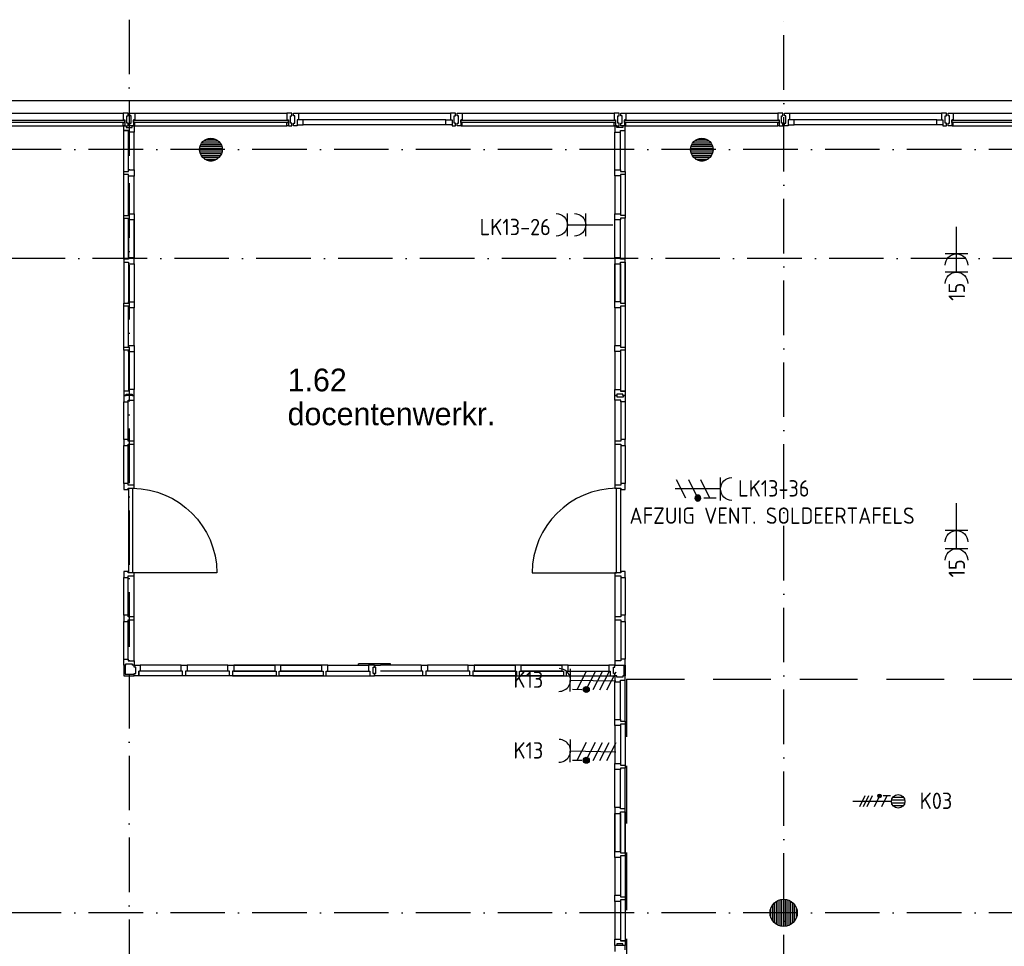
# Model space of a CAD drawing. Header units: millimetres. Extents: x -6587 to 112885, y 244 to 84344.
# Tile 42 of 50: x 66772 to 77601, y 66536 to 76734. Entities that reach past the tile are written whole.
import ezdxf
from ezdxf.enums import TextEntityAlignment as Align

# ---------------------------------------------------------------- set-up
doc = ezdxf.new("R2010")
doc.units = ezdxf.units.MM
doc.header["$LTSCALE"] = 100
doc.linetypes.add('DASHDOT', pattern=[9, 6, -1.5, 0, -1.5])
doc.linetypes.add('HIDDEN', pattern=[9.525, 6.35, -3.175])
doc.layers.get('0').update_dxf_attribs({"linetype": 'CONTINUOUS'})
for name, color, linetype in [('AL$7----_STRAMIEN', 1, 'DASHDOT'), ('AL21----_BUITENWAND', 4, 'CONTINUOUS'), ('AL28----_KONSTRUKTIE', 3, 'CONTINUOUS'), ('AL31----_BUITENKOZ', 7, 'CONTINUOUS'), ('AL32----_BINNENKOZ', 7, 'CONTINUOUS'), ('ALXAA---_GEWBETON', 12, 'CONTINUOUS'), ('ALXOU---_GLAS', 7, 'CONTINUOUS'), ('BOUW', 8, 'CONTINUOUS'), ('EB62203-_ATTRIB', 2, 'CONTINUOUS'), ('EB62208-_ATTRIB', 2, 'CONTINUOUS'), ('EB62209-_ATTRIB', 2, 'CONTINUOUS'), ('EB63103-_ATTRIB', 2, 'CONTINUOUS'), ('EL62203-_KRACHT-WCD230', 3, 'CONTINUOUS'), ('EL62208-_KRACHT-WCD400', 3, 'CONTINUOUS'), ('EL62209-_KRACHT-ASP400', 3, 'CONTINUOUS'), ('EL63103-_LICHT-WCD230V', 3, 'CONTINUOUS'), ('LIJN050', 90, 'CONTINUOUS')]:
    doc.layers.add(name, color=color, linetype=linetype)
doc.styles.add('1_8', font='iso', dxfattribs={"width": 0.7, "height": 1.8})
doc.styles.add('BURO-025', font='BUROFONT.shx', dxfattribs={"height": 250})
doc.styles.add('NORATT', font='isocp.shx')

# ---------------------------------------------------------------- blocks, each defined once
blk = doc.blocks.new('ES3W2A')
for p, q in [((1.25, 2), (-1.25, 2)), ((1.25, 2), (-1.25, 2)), ((0, 2), (0, -3)), ((0, 2), (0, -3)), ((1.25, 0), (-1.25, 0)), ((1.25, 0), (-1.25, 0))]:
    blk.add_line(p, q)
for centre in [(0, 3.25), (0, 3.25), (0, 1.25), (0, 1.25)]:
    blk.add_arc(centre, 1.25, 180, 0)
for tag, style, flags, p in [('VERMOGEN', 'NORATT', 9, (-2.5, 5)), ('VERMOGEN', '1_8', 9, (-2.5, 5)), ('GROEP', 'NORATT', 8, (0, 5)), ('GROEP', '1_8', 8, (0, 5)), ('SCHAK', 'NORATT', 8, (2.5, 5)), ('SCHAK', '1_8', 8, (2.5, 5)), ('GELIJK', 'NORATT', 9, (5, 5)), ('GELIJK', '1_8', 9, (5, 5)), ('KAST', 'NORATT', 9, (7, 5)), ('KAST', '1_8', 9, (7, 5)), ('TAL', 'NORATT', 8, (2.5, 5)), ('TAL', '1_8', 8, (2.5, 5))]:
    blk.add_attdef(tag, text='', height=1.8, rotation=90, dxfattribs=dict(style=style, flags=flags)).set_placement(p, align=Align.MIDDLE_CENTER)
at = {"width": 0.7, "flags": 8}
for style in ['NORATT', '1_8']:
    blk.add_attdef('DOEL', text='', height=1.8, rotation=90, dxfattribs=dict(at, style=style)).set_placement((-2.5, 5), align=Align.MIDDLE_LEFT)
at = {"flags": 9}
for style in ['NORATT', '1_8']:
    blk.add_attdef('M_CODE', text='', height=1.8, dxfattribs=dict(at, style=style)).set_placement((0, 0), align=Align.MIDDLE_CENTER)
blk = doc.blocks.new('ES2W2A')
at = {"color": 0}
for p, q in [((-1.25, 2), (1.25, 2)), ((0, 2), (0, -3))]:
    blk.add_line(p, q, dxfattribs=at)
at = {"color": 1}
for p, q in [((-1, 1.5), (-1, 0.17)), ((-1, 0.83), (1, -0.17)), ((-1.2, -0.77), (-1.2, -0.23)), ((-1.07, -0.83), (-1.07, -0.17)), ((-1, -0.5), (1, -1.5)), ((-0.93, -0.83), (-0.93, -0.17)), ((-0.8, -0.77), (-0.8, -0.23)), ((-1, -1.83), (1, -2.83))]:
    blk.add_line(p, q, dxfattribs=at)
blk.add_circle((-1, -0.5), 0.333, dxfattribs=at)
at = {"color": 0}
blk.add_arc((0, 3.25), 1.25, 180, 0, dxfattribs=at)
at = {"style": '1_8'}
for tag, flags, p in [('VERMOGEN', 9, (-2.5, 5)), ('GROEP', 8, (0, 5)), ('SCHAK', 8, (2.5, 5)), ('GELIJK', 9, (5, 5)), ('KAST', 9, (7, 5)), ('TAL', 8, (2.5, 5))]:
    blk.add_attdef(tag, text='', height=1.8, rotation=90, dxfattribs=dict(at, flags=flags)).set_placement(p, align=Align.MIDDLE_CENTER)
at = {"style": '1_8', "width": 0.7, "flags": 8}
blk.add_attdef('DOEL', text='', height=1.8, rotation=90, dxfattribs=at).set_placement((-2.5, 5), align=Align.MIDDLE_LEFT)
at = {"style": '1_8', "flags": 9}
blk.add_attdef('M_CODE', text='', height=1.8, dxfattribs=at).set_placement((0, 0), align=Align.MIDDLE_CENTER)
blk = doc.blocks.new('ES2X2')
for p, q in [((-0.45, 1.4), (-0.45, 2.6)), ((-0.15, 1.27), (-0.15, 2.73)), ((0.15, 1.27), (0.15, 2.73)), ((0.45, 1.4), (0.45, 2.6)), ((0, 1.25), (0, -3))]:
    blk.add_line(p, q)
at = {"color": 1}
for p, q in [((-0.6, 1.15), (-0.6, 0.35)), ((-0.72, -0.21), (-0.72, 0.11)), ((-0.64, -0.25), (-0.64, 0.15)), ((-0.6, 0.75), (0.6, 0.15)), ((-0.56, -0.25), (-0.56, 0.15)), ((-0.48, -0.21), (-0.48, 0.11)), ((-0.6, -0.05), (0.6, -0.65)), ((-0.6, -0.85), (0.6, -1.45)), ((-0.6, -1.25), (0.6, -1.85)), ((-0.6, -1.65), (0.6, -2.25))]:
    blk.add_line(p, q, dxfattribs=at)
blk.add_circle((0, 2), 0.75)
blk.add_circle((-0.6, -0.05), 0.2, dxfattribs=at)
at = {"style": '1_8'}
for tag, flags, p in [('VERMOGEN', 9, (-2.5, 4.5)), ('GROEP', 8, (0, 4.5)), ('SCHAK', 8, (2.5, 4.5)), ('KAST', 9, (7, 4.5)), ('DOEL', 8, (-2.5, 1))]:
    blk.add_attdef(tag, text='', height=1.8, rotation=90, dxfattribs=dict(at, flags=flags)).set_placement(p, align=Align.MIDDLE_LEFT)
at = {"style": '1_8', "flags": 8}
blk.add_attdef('TAL', text='', height=1.8, rotation=90, dxfattribs=at).set_placement((2.5, 4.5), align=Align.MIDDLE_CENTER)
at = {"style": '1_8', "flags": 9}
blk.add_attdef('M_CODE', text='', height=1.8, dxfattribs=at).set_placement((0, 0), align=Align.MIDDLE_CENTER)
blk = doc.blocks.new('ES2W4A')
at = {"color": 0}
for p, q in [((-1.25, 2), (1.25, 2)), ((0, 2), (0, -3))]:
    blk.add_line(p, q, dxfattribs=at)
at = {"color": 1}
for p, q in [((-1, 1.75), (-1, 0.75)), ((-1, 1.25), (1, 0.25)), ((-1.2, -0.02), (-1.2, 0.52)), ((-1.07, -0.08), (-1.07, 0.58)), ((-1, 0.25), (1, -0.75)), ((-0.93, -0.08), (-0.93, 0.58)), ((-0.8, -0.02), (-0.8, 0.52)), ((-1, -0.5), (1, -1.5)), ((-1, -1.25), (1, -2.25)), ((-1, -2), (1, -3))]:
    blk.add_line(p, q, dxfattribs=at)
blk.add_circle((-1, 0.25), 0.333, dxfattribs=at)
at = {"color": 0}
blk.add_arc((0, 3.25), 1.25, 180, 0, dxfattribs=at)
at = {"style": '1_8'}
for tag, flags, p in [('VERMOGEN', 9, (-3.75, 5.5)), ('GROEP', 8, (1.25, 5.5)), ('DOEL', 8, (-1.25, 5.5)), ('KAST', 9, (3.75, 5.5)), ('TAL', 8, (-3.75, 5.5))]:
    blk.add_attdef(tag, text='', height=1.8, rotation=90, dxfattribs=dict(at, flags=flags)).set_placement(p, align=Align.MIDDLE_LEFT)
at = {"color": 0, "style": '1_8', "width": 0.7, "flags": 8}
blk.add_attdef('SCHAK', text='', height=1.8, rotation=90, dxfattribs=at).set_placement((3.75, 4.25), align=Align.MIDDLE_LEFT)
at = {"style": '1_8', "flags": 9}
blk.add_attdef('M_CODE', text='', height=1.8, dxfattribs=at).set_placement((0, 0), align=Align.MIDDLE_CENTER)

msp = doc.modelspace()

# ---------------------------------------------------------------- hatches: boundary and pattern name
at = {"layer": 'ALXAA---_GEWBETON'}
h = msp.add_hatch(dxfattribs=at)
h.set_pattern_fill('GEWPBET', color=8, scale=100, style=0)
h.set_pattern_definition([(0, (-76025.338, 41760.702), (0, 20), [])])
edge = h.paths.add_edge_path()
edge.add_arc((74274.8, 75305), 125, 0, 360)

# ---------------------------------------------------------------- linework, layer by layer
at = {"color": 8, "linetype": 'Continuous'}
for p, q in [((72407.8, 70648), (73337.8, 70648)), ((73317.8, 66547), (73317.8, 66480)), ((73431.8, 66547), (73317.8, 66547)), ((73431.8, 66497), (73431.8, 66547))]:
    msp.add_line(p, q, dxfattribs=at)
at = {"color": 3, "linetype": 'Continuous'}
for p, q in [((70499, 69629), (70499, 69644)), ((70850.7, 69644), (70499.2, 69644)), ((70850.7, 69629), (70850.7, 69644))]:
    msp.add_line(p, q, dxfattribs=at)
at = {"color": 8, "linetype": 'Continuous'}
for points in [[(67917.8, 72113.5), (67917.8, 72046.5), (67964.8, 72046.5), (67964.8, 72063.5), (68031.8, 72063.5), (68031.8, 72096.5), (67964.8, 72096.5), (67964.8, 72113.5)], [(73431.8, 72046.5), (73431.8, 72113.5), (73384.8, 72113.5), (73384.8, 72096.5), (73317.8, 72096.5), (73317.8, 72063.5), (73384.8, 72063.5), (73384.8, 72046.5)], [(67917.8, 71630), (67917.8, 71563), (67964.8, 71563), (67964.8, 71580), (68031.8, 71580), (68031.8, 71613), (67964.8, 71613), (67964.8, 71630)], [(73431.8, 71563), (73431.8, 71630), (73384.8, 71630), (73384.8, 71613), (73317.8, 71613), (73317.8, 71580), (73384.8, 71580), (73384.8, 71563)], [(67917.8, 70663), (67917.8, 70596), (67964.8, 70596), (67964.8, 70613), (68031.8, 70613), (68031.8, 70646), (67964.8, 70646), (67964.8, 70663)], [(73431.8, 70596), (73431.8, 70663), (73384.8, 70663), (73384.8, 70646), (73317.8, 70646), (73317.8, 70613), (73384.8, 70613), (73384.8, 70596)], [(67917.8, 70179.5), (67917.8, 70112.5), (67964.8, 70112.5), (67964.8, 70129.5), (68031.8, 70129.5), (68031.8, 70162.5), (67964.8, 70162.5), (67964.8, 70179.5)], [(73431.8, 70112.5), (73431.8, 70179.5), (73384.8, 70179.5), (73384.8, 70162.5), (73317.8, 70162.5), (73317.8, 70129.5), (73384.8, 70129.5), (73384.8, 70112.5)]]:
    msp.add_lwpolyline(points, close=True, dxfattribs=at)
msp.add_lwpolyline([(68011.8, 71578, -0.4087238), (68941.8, 70648), (68011.8, 70648)], format="xyb", dxfattribs=at)
msp.add_arc((73346.7, 70639.2), 938.9, 90.53799, 179.46201, dxfattribs=at)
at = {"layer": 'AL$7----_STRAMIEN', "color": 1}
for p, q in [((67974.8, 76734.4), (67974.8, 7566.2)), ((75174.8, 55260.6), (75174.8, 76734.4)), ((86131.3, 75305), (3582.8, 75305)), ((86174.9, 74105), (3582.8, 74105)), ((86131.3, 66905), (3582.8, 66905))]:
    msp.add_line(p, q, dxfattribs=at)
at = {"layer": 'AL21----_BUITENWAND', "color": 8}
msp.add_line((49434.8, 75845), (82914.8, 75845), dxfattribs=at)
at = {"layer": 'AL28----_KONSTRUKTIE', "color": 8}
for centre, radius in [((68874.8, 75305), 125), ((74274.8, 75305), 125), ((75174.8, 66905), 150)]:
    msp.add_circle(centre, radius, dxfattribs=at)
at = {"layer": 'AL31----_BUITENKOZ', "color": 8}
for p, q in [((66239.8, 75704), (67909.8, 75704)), ((68039.8, 75704), (69709.8, 75704)), ((69839.8, 75704), (71509.8, 75704)), ((71639.8, 75704), (73309.8, 75704)), ((73439.8, 75704), (75109.8, 75704)), ((71459.8, 75632), (69889.8, 75632)), ((66239.8, 75565), (67909.8, 75565)), ((68039.8, 75565), (69709.8, 75565)), ((71459.8, 75578), (69889.8, 75578)), ((71639.8, 75565), (73309.8, 75565)), ((73439.8, 75565), (75109.8, 75565))]:
    msp.add_line(p, q, dxfattribs=at)
at = {"layer": 'AL31----_BUITENKOZ', "color": 8, "linetype": 'Continuous'}
for p, q in [((67946.9, 75704), (67909.8, 75704)), ((67909.8, 75704), (67909.8, 75697)), ((67909.8, 75697), (67909.8, 75693)), ((67965.8, 75704), (67946.9, 75704)), ((67965.8, 75698), (67965.8, 75704)), ((67965.8, 75684), (67965.8, 75698)), ((67983.8, 75698), (67983.8, 75704)), ((67983.8, 75704), (68002.8, 75704)), ((67983.8, 75684.5), (67983.8, 75698)), ((68002.8, 75704), (68039.8, 75704)), ((68039.8, 75704), (68039.8, 75697)), ((68039.8, 75697), (68039.8, 75693)), ((69746.9, 75704), (69709.8, 75704)), ((69709.8, 75704), (69709.8, 75697)), ((69709.8, 75697), (69709.8, 75693)), ((69765.8, 75704), (69746.9, 75704)), ((69765.8, 75698), (69765.8, 75704)), ((69765.8, 75684), (69765.8, 75698)), ((69783.8, 75698), (69783.8, 75704)), ((69783.8, 75704), (69802.8, 75704)), ((69783.8, 75684.5), (69783.8, 75698)), ((69802.8, 75704), (69839.8, 75704)), ((69839.8, 75704), (69839.8, 75697)), ((69839.8, 75697), (69839.8, 75693)), ((71546.9, 75704), (71509.8, 75704)), ((71509.8, 75704), (71509.8, 75697)), ((71509.8, 75697), (71509.8, 75693)), ((71565.8, 75704), (71546.9, 75704)), ((71565.8, 75698), (71565.8, 75704)), ((71565.8, 75684), (71565.8, 75698)), ((71583.8, 75698), (71583.8, 75704)), ((71583.8, 75704), (71602.8, 75704)), ((71583.8, 75684.5), (71583.8, 75698)), ((71602.8, 75704), (71639.8, 75704)), ((71639.8, 75704), (71639.8, 75697)), ((71639.8, 75697), (71639.8, 75693)), ((73346.9, 75704), (73309.8, 75704)), ((73309.8, 75704), (73309.8, 75697)), ((73309.8, 75697), (73309.8, 75693)), ((73365.8, 75704), (73346.9, 75704)), ((73365.8, 75698), (73365.8, 75704)), ((73365.8, 75684), (73365.8, 75698)), ((73383.8, 75698), (73383.8, 75704)), ((73383.8, 75704), (73402.8, 75704)), ((73383.8, 75684.5), (73383.8, 75698)), ((73402.8, 75704), (73439.8, 75704)), ((73439.8, 75704), (73439.8, 75697)), ((73439.8, 75697), (73439.8, 75693)), ((67909.8, 75693), (67909.8, 75685)), ((67909.8, 75685), (67909.8, 75632)), ((67909.8, 75632), (67926.8, 75632)), ((67909.8, 75565), (67909.8, 75602)), ((67909.8, 75602), (67926.8, 75602)), ((67926.8, 75632), (67926.8, 75565)), ((67926.8, 75602), (67926.8, 75570)), ((67951.8, 75595), (67951.8, 75675)), ((67951.8, 75675), (67965.8, 75675)), ((67965.8, 75595), (67951.8, 75595)), ((67965.8, 75675), (67965.8, 75684)), ((67965.8, 75684), (67965.8, 75684)), ((67965.8, 75585), (67965.8, 75595)), ((67983.8, 75674.5), (67983.8, 75684.5)), ((67983.8, 75684.5), (67983.8, 75684.5)), ((67997.8, 75674.5), (67983.8, 75674.5)), ((67983.8, 75585), (67983.8, 75594.5)), ((67983.8, 75594.5), (67997.8, 75594.5)), ((67997.8, 75594.5), (67997.8, 75674.5)), ((68039.8, 75632), (68022.8, 75632)), ((68022.8, 75632), (68022.8, 75565)), ((68022.8, 75602), (68022.8, 75570)), ((68039.8, 75602), (68022.8, 75602)), ((68039.8, 75693), (68039.8, 75685)), ((68039.8, 75685), (68039.8, 75632)), ((68039.8, 75565), (68039.8, 75602)), ((69709.8, 75693), (69709.8, 75685)), ((69709.8, 75685), (69709.8, 75632)), ((69709.8, 75632), (69726.8, 75632)), ((69709.8, 75565), (69709.8, 75602)), ((69709.8, 75602), (69726.8, 75602)), ((69726.8, 75632), (69726.8, 75565)), ((69726.8, 75602), (69726.8, 75570)), ((69751.8, 75595), (69751.8, 75675)), ((69751.8, 75675), (69765.8, 75675)), ((69765.8, 75595), (69751.8, 75595)), ((69765.8, 75675), (69765.8, 75684)), ((69765.8, 75684), (69765.8, 75684)), ((69765.8, 75585), (69765.8, 75595)), ((69783.8, 75674.5), (69783.8, 75684.5)), ((69783.8, 75684.5), (69783.8, 75684.5)), ((69797.8, 75674.5), (69783.8, 75674.5)), ((69783.8, 75585), (69783.8, 75594.5)), ((69783.8, 75594.5), (69797.8, 75594.5)), ((69797.8, 75594.5), (69797.8, 75674.5)), ((69839.8, 75632), (69822.8, 75632)), ((69822.8, 75632), (69822.8, 75565)), ((69822.8, 75632), (69822.8, 75578)), ((69889.8, 75632), (69822.8, 75632)), ((69839.8, 75693), (69839.8, 75685)), ((69839.8, 75685), (69839.8, 75632)), ((69889.8, 75578), (69889.8, 75632)), ((71459.8, 75578), (71459.8, 75632)), ((71459.8, 75632), (71526.8, 75632)), ((71509.8, 75693), (71509.8, 75685)), ((71509.8, 75685), (71509.8, 75632)), ((71509.8, 75632), (71526.8, 75632)), ((71526.8, 75632), (71526.8, 75565)), ((71526.8, 75632), (71526.8, 75578)), ((71551.8, 75595), (71551.8, 75675)), ((71551.8, 75675), (71565.8, 75675)), ((71565.8, 75595), (71551.8, 75595)), ((71565.8, 75675), (71565.8, 75684)), ((71565.8, 75684), (71565.8, 75684)), ((71565.8, 75585), (71565.8, 75595)), ((71583.8, 75674.5), (71583.8, 75684.5)), ((71583.8, 75684.5), (71583.8, 75684.5)), ((71597.8, 75674.5), (71583.8, 75674.5)), ((71583.8, 75585), (71583.8, 75594.5)), ((71583.8, 75594.5), (71597.8, 75594.5)), ((71597.8, 75594.5), (71597.8, 75674.5)), ((71639.8, 75632), (71622.8, 75632)), ((71622.8, 75632), (71622.8, 75565)), ((71622.8, 75602), (71622.8, 75570)), ((71639.8, 75602), (71622.8, 75602)), ((71639.8, 75693), (71639.8, 75685)), ((71639.8, 75685), (71639.8, 75632)), ((71639.8, 75565), (71639.8, 75602)), ((73309.8, 75693), (73309.8, 75685)), ((73309.8, 75685), (73309.8, 75632)), ((73309.8, 75632), (73326.8, 75632)), ((73309.8, 75565), (73309.8, 75602)), ((73309.8, 75602), (73326.8, 75602)), ((73326.8, 75632), (73326.8, 75565)), ((73326.8, 75602), (73326.8, 75570)), ((73351.8, 75595), (73351.8, 75675)), ((73351.8, 75675), (73365.8, 75675)), ((73365.8, 75595), (73351.8, 75595)), ((73365.8, 75675), (73365.8, 75684)), ((73365.8, 75684), (73365.8, 75684)), ((73365.8, 75585), (73365.8, 75595)), ((73383.8, 75674.5), (73383.8, 75684.5)), ((73383.8, 75684.5), (73383.8, 75684.5)), ((73397.8, 75674.5), (73383.8, 75674.5)), ((73383.8, 75585), (73383.8, 75594.5)), ((73383.8, 75594.5), (73397.8, 75594.5)), ((73397.8, 75594.5), (73397.8, 75674.5)), ((73439.8, 75632), (73422.8, 75632)), ((73422.8, 75632), (73422.8, 75565)), ((73422.8, 75602), (73422.8, 75570)), ((73439.8, 75602), (73422.8, 75602)), ((73439.8, 75693), (73439.8, 75685)), ((73439.8, 75685), (73439.8, 75632)), ((73439.8, 75565), (73439.8, 75602)), ((67921.8, 75565), (67909.8, 75565)), ((67926.8, 75570), (67921.8, 75570)), ((67921.8, 75570), (67921.8, 75565)), ((67926.8, 75565), (67965.8, 75565)), ((67965.8, 75571), (67965.8, 75585)), ((67965.8, 75585), (67965.8, 75585)), ((67965.8, 75565), (67965.8, 75571)), ((67983.8, 75571), (67983.8, 75585)), ((67983.8, 75585), (67983.8, 75585)), ((67983.8, 75565), (67983.8, 75571)), ((68022.8, 75565), (67983.8, 75565)), ((68022.8, 75570), (68027.8, 75570)), ((68027.8, 75570), (68027.8, 75565)), ((68027.8, 75565), (68039.8, 75565)), ((69721.8, 75565), (69709.8, 75565)), ((69726.8, 75570), (69721.8, 75570)), ((69721.8, 75570), (69721.8, 75565)), ((69726.8, 75565), (69765.8, 75565)), ((69765.8, 75571), (69765.8, 75585)), ((69765.8, 75585), (69765.8, 75585)), ((69765.8, 75565), (69765.8, 75571)), ((69783.8, 75571), (69783.8, 75585)), ((69783.8, 75585), (69783.8, 75585)), ((69783.8, 75565), (69783.8, 75571)), ((69822.8, 75565), (69783.8, 75565)), ((69822.8, 75578), (69889.8, 75578)), ((71526.8, 75578), (71459.8, 75578)), ((71526.8, 75565), (71565.8, 75565)), ((71565.8, 75571), (71565.8, 75585)), ((71565.8, 75585), (71565.8, 75585)), ((71565.8, 75565), (71565.8, 75571)), ((71583.8, 75571), (71583.8, 75585)), ((71583.8, 75585), (71583.8, 75585)), ((71583.8, 75565), (71583.8, 75571)), ((71622.8, 75565), (71583.8, 75565)), ((71622.8, 75570), (71627.8, 75570)), ((71627.8, 75570), (71627.8, 75565)), ((71627.8, 75565), (71639.8, 75565)), ((73321.8, 75565), (73309.8, 75565)), ((73326.8, 75570), (73321.8, 75570)), ((73321.8, 75570), (73321.8, 75565)), ((73326.8, 75565), (73365.8, 75565)), ((73365.8, 75571), (73365.8, 75585)), ((73365.8, 75585), (73365.8, 75585)), ((73365.8, 75565), (73365.8, 75571)), ((73383.8, 75571), (73383.8, 75585)), ((73383.8, 75585), (73383.8, 75585)), ((73383.8, 75565), (73383.8, 75571)), ((73422.8, 75565), (73383.8, 75565)), ((73422.8, 75570), (73427.8, 75570)), ((73427.8, 75570), (73427.8, 75565)), ((73427.8, 75565), (73439.8, 75565)), ((67970.8, 70648), (67970.8, 71578)), ((67970.8, 71578), (68011.8, 71578)), ((68011.8, 71578), (68011.8, 70648)), ((73337.8, 71578), (73378.8, 71578)), ((73337.8, 70648), (73337.8, 71578)), ((73378.8, 71578), (73378.8, 70648)), ((68011.8, 70648), (67970.8, 70648)), ((73378.8, 70648), (73337.8, 70648))]:
    msp.add_line(p, q, dxfattribs=at)
for points in [[(75126.8, 75565), (75165.8, 75565), (75165.8, 75571), (75165.8, 75585), (75165.8, 75585), (75165.8, 75595), (75151.8, 75595), (75151.8, 75675), (75165.8, 75675), (75165.8, 75684), (75165.8, 75684), (75165.8, 75698), (75165.8, 75704), (75146.9, 75704), (75109.8, 75704), (75109.8, 75697), (75109.8, 75693), (75109.8, 75685), (75109.8, 75632), (75126.8, 75632)], [(75222.8, 75565), (75183.8, 75565), (75183.8, 75571), (75183.8, 75585), (75183.8, 75585), (75183.8, 75594.5), (75197.8, 75594.5), (75197.8, 75674.5), (75183.8, 75674.5), (75183.8, 75684.5), (75183.8, 75684.5), (75183.8, 75698), (75183.8, 75704), (75202.8, 75704), (75239.8, 75704), (75239.8, 75697), (75239.8, 75693), (75239.8, 75685), (75239.8, 75632), (75222.8, 75632)], [(76926.8, 75565), (76965.8, 75565), (76965.8, 75571), (76965.8, 75585), (76965.8, 75585), (76965.8, 75595), (76951.8, 75595), (76951.8, 75675), (76965.8, 75675), (76965.8, 75684), (76965.8, 75684), (76965.8, 75698), (76965.8, 75704), (76946.9, 75704), (76909.8, 75704), (76909.8, 75697), (76909.8, 75693), (76909.8, 75685), (76909.8, 75632), (76926.8, 75632)], [(77022.8, 75565), (76983.8, 75565), (76983.8, 75571), (76983.8, 75585), (76983.8, 75585), (76983.8, 75594.5), (76997.8, 75594.5), (76997.8, 75674.5), (76983.8, 75674.5), (76983.8, 75684.5), (76983.8, 75684.5), (76983.8, 75698), (76983.8, 75704), (77002.8, 75704), (77039.8, 75704), (77039.8, 75697), (77039.8, 75693), (77039.8, 75685), (77039.8, 75632), (77022.8, 75632)], [(75126.8, 75602), (75126.8, 75570), (75121.8, 75570), (75121.8, 75565), (75109.8, 75565), (75109.8, 75602)], [(75222.8, 75632), (75222.8, 75578), (75289.8, 75578), (75289.8, 75632)], [(76926.8, 75632), (76926.8, 75578), (76859.8, 75578), (76859.8, 75632)], [(77022.8, 75602), (77022.8, 75570), (77027.8, 75570), (77027.8, 75565), (77039.8, 75565), (77039.8, 75602)]]:
    msp.add_lwpolyline(points, close=True, dxfattribs=at)
at = {"layer": 'AL31----_BUITENKOZ', "color": 8}
for points in [[(75239.8, 75704), (76909.8, 75704)], [(77039.8, 75704), (78709.8, 75704)], [(76859.8, 75632), (75289.8, 75632)], [(76859.8, 75578), (75289.8, 75578)], [(77039.8, 75565), (78709.8, 75565)]]:
    msp.add_lwpolyline(points, dxfattribs=at)
at = {"layer": 'AL32----_BINNENKOZ', "color": 8}
for p, q in [((67917.8, 75565), (67942.8, 75565)), ((67917.8, 75515), (67917.8, 75565)), ((67917.8, 75515), (67968.8, 75515)), ((67968.8, 75515), (67917.8, 75515)), ((67917.8, 75064.5), (67917.8, 75515)), ((67942.8, 75565), (67942.8, 75549)), ((67942.8, 75549), (68009.8, 75549)), ((67968.8, 75498), (67968.8, 75515)), ((68031.8, 75498), (67968.8, 75498)), ((67968.8, 75081.5), (67968.8, 75498)), ((68009.8, 75549), (68009.8, 75565)), ((68009.8, 75565), (68031.8, 75565)), ((68031.8, 75565), (68031.8, 75498)), ((68031.8, 75081.5), (68031.8, 75498)), ((73339.8, 75565), (73317.8, 75565)), ((73317.8, 75565), (73317.8, 75498)), ((73317.8, 75498), (73380.8, 75498)), ((73317.8, 75082), (73317.8, 75498)), ((73317.8, 75082), (73317.8, 75498)), ((73339.8, 75549), (73339.8, 75565)), ((73406.8, 75549), (73339.8, 75549)), ((73380.8, 75498), (73380.8, 75515)), ((73380.8, 75515), (73431.8, 75515)), ((73380.8, 75082), (73380.8, 75498)), ((73431.8, 75565), (73406.8, 75565)), ((73406.8, 75565), (73406.8, 75549)), ((73431.8, 75515), (73431.8, 75565)), ((73431.8, 75065), (73431.8, 75515)), ((67917.8, 75064), (67968.8, 75064)), ((67917.8, 75031), (67917.8, 75064)), ((67968.8, 75064), (67968.8, 75081)), ((67968.8, 75081), (68031.8, 75081)), ((68031.8, 75081), (68031.8, 75014)), ((73317.8, 75015), (73317.8, 75082)), ((73317.8, 75082), (73380.8, 75082)), ((73380.8, 75082), (73380.8, 75065)), ((73380.8, 75065), (73431.8, 75065)), ((73431.8, 75065), (73431.8, 75032)), ((67917.8, 74580.5), (67917.8, 75031)), ((67968.8, 75031), (67917.8, 75031)), ((67968.8, 75014), (67968.8, 75031)), ((67968.8, 74597.5), (67968.8, 75014)), ((68031.8, 75014), (67968.8, 75014)), ((68031.8, 74597.5), (68031.8, 75014)), ((68031.8, 74597.5), (68031.8, 75014)), ((73317.8, 75015), (73317.8, 74598.5)), ((73317.8, 75015), (73317.8, 74598.5)), ((73380.8, 75015), (73317.8, 75015)), ((73431.8, 75032), (73380.8, 75032)), ((73380.8, 75032), (73380.8, 75015)), ((73380.8, 75015), (73380.8, 74598.5)), ((73431.8, 75032), (73431.8, 74581.5)), ((67917.8, 74580.5), (67968.8, 74580.5)), ((67917.8, 74547.5), (67917.8, 74580.5)), ((67917.8, 74547.5), (67917.8, 74097)), ((67968.8, 74547.5), (67917.8, 74547.5)), ((67917.8, 74097), (67917.8, 74547.5)), ((67968.8, 74580.5), (67968.8, 74597.5)), ((67968.8, 74597.5), (68031.8, 74597.5)), ((67968.8, 74530.5), (67968.8, 74547.5)), ((67968.8, 74530.5), (67968.8, 74114)), ((68031.8, 74530.5), (67968.8, 74530.5)), ((67968.8, 74114), (67968.8, 74530.5)), ((68031.8, 74597.5), (68031.8, 74530.5)), ((68031.8, 74530.5), (68031.8, 74114)), ((68031.8, 74114), (68031.8, 74530.5)), ((68031.8, 74530.5), (68031.8, 74114)), ((68031.8, 74114), (68031.8, 74530.5)), ((73317.8, 74531.5), (73317.8, 74598.5)), ((73317.8, 74598.5), (73380.8, 74598.5)), ((73317.8, 74115), (73317.8, 74531.5)), ((73380.8, 74531.5), (73317.8, 74531.5)), ((73317.8, 74115), (73317.8, 74531.5)), ((73380.8, 74598.5), (73380.8, 74581.5)), ((73380.8, 74581.5), (73431.8, 74581.5)), ((73431.8, 74548.5), (73380.8, 74548.5)), ((73380.8, 74548.5), (73380.8, 74531.5)), ((73380.8, 74115), (73380.8, 74531.5)), ((73431.8, 74581.5), (73431.8, 74548.5)), ((73431.8, 74098), (73431.8, 74548.5)), ((67968.8, 74097), (67917.8, 74097)), ((67917.8, 74097), (67917.8, 74064)), ((68031.8, 74114), (67968.8, 74114)), ((67968.8, 74114), (67968.8, 74097)), ((68031.8, 74047), (68031.8, 74114)), ((73380.8, 74115), (73317.8, 74115)), ((73317.8, 74115), (73317.8, 74048)), ((73380.8, 74098), (73380.8, 74115)), ((73431.8, 74098), (73380.8, 74098)), ((73431.8, 74065), (73431.8, 74098)), ((67917.8, 74064), (67917.8, 73613.5)), ((67917.8, 74064), (67968.8, 74064)), ((67968.8, 74064), (67968.8, 74047)), ((67968.8, 74047), (67968.8, 73630.5)), ((67968.8, 74047), (68031.8, 74047)), ((68031.8, 74047), (68031.8, 73630.5)), ((68031.8, 74047), (68031.8, 73630.5)), ((73317.8, 73631.5), (73317.8, 74048)), ((73317.8, 74048), (73380.8, 74048)), ((73317.8, 74048), (73317.8, 73631.5)), ((73317.8, 73631.5), (73317.8, 74048)), ((73317.8, 74048), (73317.8, 73631.5)), ((73380.8, 74048), (73380.8, 74065)), ((73380.8, 74065), (73431.8, 74065)), ((73380.8, 73631.5), (73380.8, 74048)), ((73380.8, 74048), (73380.8, 73631.5)), ((73431.8, 73614.5), (73431.8, 74065)), ((73431.8, 74065), (73431.8, 73614.5)), ((67917.8, 73613.5), (67968.8, 73613.5)), ((67917.8, 73580.5), (67917.8, 73613.5)), ((67917.8, 73130), (67917.8, 73580.5)), ((67968.8, 73580.5), (67917.8, 73580.5)), ((67968.8, 73613.5), (67968.8, 73630.5)), ((67968.8, 73630.5), (68031.8, 73630.5)), ((67968.8, 73563.5), (67968.8, 73580.5)), ((67968.8, 73147), (67968.8, 73563.5)), ((68031.8, 73563.5), (67968.8, 73563.5)), ((68031.8, 73630.5), (68031.8, 73563.5)), ((68031.8, 73147), (68031.8, 73563.5)), ((68031.8, 73147), (68031.8, 73563.5)), ((73317.8, 73564.5), (73317.8, 73631.5)), ((73317.8, 73631.5), (73380.8, 73631.5)), ((73317.8, 73564.5), (73317.8, 73148)), ((73380.8, 73564.5), (73317.8, 73564.5)), ((73317.8, 73564.5), (73317.8, 73148)), ((73380.8, 73631.5), (73380.8, 73614.5)), ((73380.8, 73614.5), (73431.8, 73614.5)), ((73431.8, 73581.5), (73380.8, 73581.5)), ((73380.8, 73581.5), (73380.8, 73564.5)), ((73380.8, 73564.5), (73380.8, 73148)), ((73431.8, 73614.5), (73431.8, 73581.5)), ((73431.8, 73581.5), (73431.8, 73131)), ((67917.8, 73130), (67968.8, 73130)), ((67917.8, 73097), (67917.8, 73130)), ((67917.8, 73097), (67917.8, 72647)), ((67968.8, 73097), (67917.8, 73097)), ((67968.8, 73130), (67968.8, 73147)), ((67968.8, 73147), (68031.8, 73147)), ((67968.8, 73080), (67968.8, 73097)), ((68031.8, 73147), (68031.8, 73080)), ((73317.8, 73081), (73317.8, 73148)), ((73317.8, 73148), (73380.8, 73148)), ((73380.8, 73148), (73380.8, 73131)), ((73380.8, 73131), (73431.8, 73131)), ((73431.8, 73098), (73380.8, 73098)), ((73380.8, 73098), (73380.8, 73081)), ((73431.8, 73131), (73431.8, 73098)), ((73431.8, 73097.5), (73431.8, 72647)), ((67968.8, 73080), (67968.8, 72664)), ((68031.8, 73080), (67968.8, 73080)), ((68031.8, 73080), (68031.8, 72664)), ((68031.8, 73080), (68031.8, 72664)), ((73380.8, 73081), (73317.8, 73081)), ((73317.8, 73080.5), (73317.8, 72664)), ((73380.8, 73080.5), (73380.8, 72664)), ((68031.8, 72664), (67968.8, 72664)), ((67968.8, 72664), (67968.8, 72647)), ((68031.8, 72597), (68031.8, 72664)), ((73317.8, 72597), (73317.8, 72664)), ((73317.8, 72664), (73380.8, 72664)), ((73380.8, 72664), (73380.8, 72647)), ((67968.8, 72647), (67917.8, 72647)), ((67917.8, 72647), (67917.8, 72597)), ((67917.8, 72597), (67942.8, 72597)), ((68031.8, 72597), (67917.8, 72597)), ((67917.8, 72597), (67917.8, 72530)), ((67942.8, 72597), (67942.8, 72613)), ((67942.8, 72613), (68009.8, 72613)), ((68009.8, 72613), (68009.8, 72597)), ((68009.8, 72597), (68031.8, 72597)), ((68031.8, 72547), (68031.8, 72597)), ((73339.8, 72597), (73317.8, 72597)), ((73317.8, 72597), (73341.8, 72597)), ((73317.8, 72547), (73317.8, 72597)), ((73406.8, 72613), (73339.8, 72613)), ((73339.8, 72613), (73339.8, 72597)), ((73341.8, 72580), (73341.8, 72597)), ((73408.8, 72580), (73341.8, 72580)), ((73431.8, 72647), (73380.8, 72647)), ((73380.8, 72647), (73431.8, 72647)), ((73406.8, 72597), (73406.8, 72613)), ((73431.8, 72597), (73406.8, 72597)), ((73431.8, 72597), (73408.8, 72597)), ((73408.8, 72597), (73408.8, 72580)), ((73408.8, 72597), (73431.8, 72597)), ((73431.8, 72647), (73431.8, 72597)), ((73431.8, 72597), (73431.8, 72530)), ((67917.8, 72530), (67964.8, 72530)), ((67917.8, 72113.5), (67917.8, 72530)), ((67964.8, 72530), (67964.8, 72547)), ((67964.8, 72547), (68031.8, 72547)), ((67964.8, 72113.5), (67964.8, 72530)), ((68031.8, 72096.5), (68031.8, 72547)), ((73384.8, 72547), (73317.8, 72547)), ((73317.8, 72547), (73317.8, 72096.5)), ((73384.8, 72530), (73384.8, 72547)), ((73431.8, 72530), (73384.8, 72530)), ((73384.8, 72530), (73384.8, 72113.5)), ((73431.8, 72530), (73431.8, 72113.5)), ((67917.8, 71630), (67917.8, 72046.5)), ((67964.8, 71630), (67964.8, 72046.5)), ((68031.8, 71613), (68031.8, 72063.5)), ((73317.8, 72063.5), (73317.8, 71613)), ((73384.8, 72046.5), (73384.8, 71630)), ((73431.8, 72046.5), (73431.8, 71630)), ((68031.8, 70162.5), (68031.8, 70613)), ((73317.8, 70613), (73317.8, 70162.5)), ((67917.8, 70179.5), (67917.8, 70596)), ((67964.8, 70179.5), (67964.8, 70596)), ((73384.8, 70596), (73384.8, 70179.5)), ((73431.8, 70596), (73431.8, 70179.5)), ((67917.8, 69696), (67917.8, 70112.5)), ((67964.8, 69696), (67964.8, 70112.5)), ((68031.8, 69679), (68031.8, 70129.5)), ((73317.8, 70129.5), (73317.8, 69679)), ((73384.8, 70112.5), (73384.8, 69696)), ((73431.8, 70112.5), (73431.8, 69696)), ((67917.8, 69629), (67917.8, 69696)), ((67917.8, 69696), (67964.8, 69696)), ((67940.8, 69629), (67940.8, 69646)), ((67940.8, 69646), (68007.8, 69646)), ((67964.8, 69696), (67964.8, 69679)), ((67964.8, 69679), (68031.8, 69679)), ((68007.8, 69646), (68007.8, 69629)), ((68031.8, 69679), (68031.8, 69629)), ((73384.8, 69679), (73317.8, 69679)), ((73317.8, 69679), (73317.8, 69629)), ((73431.8, 69696), (73384.8, 69696)), ((73384.8, 69696), (73384.8, 69679)), ((73431.8, 69629), (73431.8, 69696)), ((67917.8, 69629), (67917.8, 69515)), ((67917.8, 69629), (67940.8, 69629)), ((67940.8, 69629), (67917.8, 69629)), ((67932.8, 69629), (67932.8, 69530)), ((67932.8, 69530), (68031.8, 69530)), ((68031.8, 69629), (68007.8, 69629)), ((68031.8, 69607), (68031.8, 69629)), ((68031.8, 69629), (68098.8, 69629)), ((68047.8, 69607), (68031.8, 69607)), ((68031.8, 69515), (68031.8, 69540)), ((68031.8, 69540), (68047.8, 69540)), ((68047.8, 69540), (68047.8, 69607)), ((68081.8, 69515), (68081.8, 69566)), ((68098.8, 69566), (68081.8, 69566)), ((68081.8, 69566), (68081.8, 69515)), ((68098.8, 69629), (68098.8, 69566)), ((68546.3, 69629), (68098.8, 69629)), ((68546.3, 69566), (68098.8, 69566)), ((68546.8, 69566), (68546.8, 69629)), ((68546.8, 69629), (68613.8, 69629)), ((68563.8, 69566), (68546.8, 69566)), ((68563.8, 69515), (68563.8, 69566)), ((68613.8, 69566), (68596.8, 69566)), ((68596.8, 69566), (68596.8, 69515)), ((68613.8, 69629), (68613.8, 69566)), ((69062, 69629), (68613.8, 69629)), ((69062, 69629), (68613.8, 69629)), ((69062, 69566), (68613.8, 69566)), ((69062, 69566), (69062, 69629)), ((69062, 69629), (69129, 69629)), ((69079, 69566), (69062, 69566)), ((69079, 69515), (69079, 69566)), ((69129, 69566), (69112, 69566)), ((69112, 69566), (69112, 69515)), ((69129, 69629), (69129, 69566)), ((69129, 69629), (69577.2, 69629)), ((69577.2, 69629), (69129, 69629)), ((69129, 69629), (69577.2, 69629)), ((69577.2, 69629), (69129, 69629)), ((69129, 69566), (69577.2, 69566)), ((69577.2, 69566), (69129, 69566)), ((69644.2, 69629), (69577.2, 69629)), ((69577.2, 69629), (69577.2, 69566)), ((69577.2, 69566), (69594.2, 69566)), ((69594.2, 69566), (69594.2, 69515)), ((69627.2, 69515), (69627.2, 69566)), ((69627.2, 69566), (69644.2, 69566)), ((69644.2, 69566), (69644.2, 69629)), ((69644.2, 69629), (70092.6, 69629)), ((70092.6, 69629), (69644.2, 69629)), ((69644.2, 69629), (70092.6, 69629)), ((70092.6, 69629), (69644.2, 69629)), ((69644.2, 69566), (70092.6, 69566)), ((70092.6, 69566), (69644.2, 69566)), ((70159.6, 69629), (70092.6, 69629)), ((70092.6, 69629), (70092.6, 69566)), ((70092.6, 69566), (70109.6, 69566)), ((70109.6, 69566), (70109.6, 69515)), ((70142.6, 69515), (70142.6, 69566)), ((70142.6, 69566), (70159.6, 69566)), ((70159.6, 69629), (70607.8, 69629)), ((70159.6, 69629), (70607.8, 69629)), ((70159.6, 69566), (70159.6, 69629)), ((70159.6, 69566), (70607.8, 69566)), ((70674.8, 69629), (70607.8, 69629)), ((70607.8, 69629), (70607.8, 69566)), ((70607.8, 69566), (70624.8, 69566)), ((70624.8, 69566), (70624.8, 69515)), ((70658.8, 69540), (70658.8, 69607)), ((70658.8, 69607), (70674.8, 69607)), ((70674.8, 69540), (70658.8, 69540)), ((70674.8, 69607), (70674.8, 69629)), ((70674.8, 69629), (70741.8, 69629)), ((70674.8, 69607), (70674.8, 69629)), ((70690.8, 69607), (70674.8, 69607)), ((70674.8, 69515), (70674.8, 69540)), ((70674.8, 69540), (70690.8, 69540)), ((70674.8, 69515), (70674.8, 69540)), ((70690.8, 69540), (70690.8, 69607)), ((71189.3, 69629), (70741.8, 69629)), ((71189.3, 69566), (70741.8, 69566)), ((71189.8, 69566), (71189.8, 69629)), ((71189.8, 69629), (71256.8, 69629)), ((71206.8, 69566), (71189.8, 69566)), ((71206.8, 69515), (71206.8, 69566)), ((71256.8, 69566), (71239.8, 69566)), ((71239.8, 69566), (71239.8, 69515)), ((71256.8, 69629), (71256.8, 69566)), ((71705, 69629), (71256.8, 69629)), ((71705, 69629), (71256.8, 69629)), ((71705, 69566), (71256.8, 69566)), ((71705, 69566), (71705, 69629)), ((71705, 69629), (71772, 69629)), ((71722, 69566), (71705, 69566)), ((71722, 69515), (71722, 69566)), ((71772, 69566), (71755, 69566)), ((71755, 69566), (71755, 69515)), ((71772, 69629), (71772, 69566)), ((71772, 69629), (72220.2, 69629)), ((72220.2, 69629), (71772, 69629)), ((71772, 69629), (72220.2, 69629)), ((72220.2, 69629), (71772, 69629)), ((71772, 69566), (72220.2, 69566)), ((72220.2, 69566), (71772, 69566)), ((72287.2, 69629), (72220.2, 69629)), ((72220.2, 69629), (72220.2, 69566)), ((72220.2, 69566), (72237.2, 69566)), ((72237.2, 69566), (72237.2, 69515)), ((72270.2, 69515), (72270.2, 69566)), ((72270.2, 69566), (72287.2, 69566)), ((72287.2, 69566), (72287.2, 69629)), ((72287.2, 69629), (72735.6, 69629)), ((72735.6, 69629), (72287.2, 69629)), ((72287.2, 69629), (72735.6, 69629)), ((72735.6, 69629), (72287.2, 69629)), ((72287.2, 69566), (72735.6, 69566)), ((72735.6, 69566), (72287.2, 69566)), ((72802.6, 69629), (72735.6, 69629)), ((72735.6, 69629), (72735.6, 69566)), ((72735.6, 69566), (72752.6, 69566)), ((72752.6, 69566), (72752.6, 69515)), ((72785.6, 69515), (72785.6, 69566)), ((72785.6, 69566), (72802.6, 69566)), ((72802.6, 69629), (73250.8, 69629)), ((72802.6, 69629), (73250.8, 69629)), ((72802.6, 69566), (72802.6, 69629)), ((72802.6, 69566), (73250.8, 69566)), ((73317.8, 69629), (73250.8, 69629)), ((73250.8, 69629), (73250.8, 69566)), ((73250.8, 69566), (73267.8, 69566)), ((73267.8, 69566), (73267.8, 69515)), ((73301.8, 69540), (73301.8, 69607)), ((73301.8, 69607), (73317.8, 69607)), ((73317.8, 69540), (73301.8, 69540)), ((73317.8, 69607), (73317.8, 69629)), ((73317.8, 69629), (73431.8, 69629)), ((73317.8, 69515), (73317.8, 69540)), ((73416.8, 69629), (73416.8, 69515)), ((73431.8, 69629), (73431.8, 69515)), ((67917.8, 69515), (68031.8, 69515)), ((68081.8, 69515), (68031.8, 69515)), ((68563.3, 69515), (68081.8, 69515)), ((68596.8, 69515), (68563.8, 69515)), ((69079, 69515), (68596.8, 69515)), ((69112, 69515), (69079, 69515)), ((69112, 69515), (69594.2, 69515)), ((69594.2, 69515), (69112, 69515)), ((69594.2, 69515), (69627.2, 69515)), ((69627.2, 69515), (70109.6, 69515)), ((70109.6, 69515), (69627.2, 69515)), ((70109.6, 69515), (70142.6, 69515)), ((70142.6, 69515), (70624.8, 69515)), ((70624.8, 69515), (70674.8, 69515)), ((70724.8, 69515), (70674.8, 69515)), ((71206.3, 69515), (70724.8, 69515)), ((71239.8, 69515), (71206.8, 69515)), ((71722, 69515), (71239.8, 69515)), ((71755, 69515), (71722, 69515)), ((71755, 69515), (72237.2, 69515)), ((72237.2, 69515), (71755, 69515)), ((72237.2, 69515), (72270.2, 69515)), ((72270.2, 69515), (72752.6, 69515)), ((72752.6, 69515), (72270.2, 69515)), ((72752.6, 69515), (72785.6, 69515)), ((72785.6, 69515), (73267.8, 69515)), ((73267.8, 69515), (73317.8, 69515)), ((73339.8, 69515), (73317.8, 69515)), ((73317.8, 69515), (73317.8, 69448)), ((73317.8, 69448), (73380.8, 69448)), ((73317.8, 69032), (73317.8, 69448)), ((73317.8, 69032), (73317.8, 69448)), ((73339.8, 69499), (73339.8, 69515)), ((73406.8, 69499), (73339.8, 69499)), ((73380.8, 69448), (73380.8, 69465)), ((73380.8, 69465), (73431.8, 69465)), ((73380.8, 69032), (73380.8, 69448)), ((73431.8, 69515), (73406.8, 69515)), ((73406.8, 69515), (73406.8, 69499)), ((73431.8, 69465), (73431.8, 69515)), ((73431.8, 69015), (73431.8, 69465)), ((73317.8, 68965), (73317.8, 69032)), ((73317.8, 69032), (73380.8, 69032)), ((73380.8, 69032), (73380.8, 69015)), ((73380.8, 69015), (73431.8, 69015)), ((73431.8, 68982), (73380.8, 68982)), ((73380.8, 68982), (73380.8, 68965)), ((73431.8, 69015), (73431.8, 68982)), ((73431.8, 68982), (73431.8, 68531.5)), ((73317.8, 68965), (73317.8, 68548.5)), ((73380.8, 68965), (73317.8, 68965)), ((73317.8, 68965), (73317.8, 68548.5)), ((73380.8, 68965), (73380.8, 68548.5)), ((73317.8, 68481.5), (73317.8, 68548.5)), ((73317.8, 68548.5), (73380.8, 68548.5)), ((73317.8, 68065), (73317.8, 68481.5)), ((73380.8, 68481.5), (73317.8, 68481.5)), ((73317.8, 68065), (73317.8, 68481.5)), ((73380.8, 68548.5), (73380.8, 68531.5)), ((73380.8, 68531.5), (73431.8, 68531.5)), ((73431.8, 68498.5), (73380.8, 68498.5)), ((73380.8, 68498.5), (73380.8, 68481.5)), ((73380.8, 68065), (73380.8, 68481.5)), ((73431.8, 68531.5), (73431.8, 68498.5)), ((73431.8, 68048), (73431.8, 68498.5)), ((73380.8, 68065), (73317.8, 68065)), ((73317.8, 68065), (73317.8, 67998)), ((73380.8, 68048), (73380.8, 68065)), ((73431.8, 68048), (73380.8, 68048)), ((73380.8, 67998), (73380.8, 68015)), ((73380.8, 68015), (73431.8, 68015)), ((73431.8, 68015), (73431.8, 68048)), ((73431.8, 67564.5), (73431.8, 68015)), ((73431.8, 68015), (73431.8, 67564.5)), ((73317.8, 67581.5), (73317.8, 67998)), ((73317.8, 67998), (73380.8, 67998)), ((73317.8, 67998), (73317.8, 67581.5)), ((73317.8, 67581.5), (73317.8, 67998)), ((73317.8, 67998), (73317.8, 67581.5)), ((73380.8, 67581.5), (73380.8, 67998)), ((73380.8, 67998), (73380.8, 67581.5)), ((73317.8, 67514.5), (73317.8, 67581.5)), ((73317.8, 67581.5), (73380.8, 67581.5)), ((73380.8, 67581.5), (73380.8, 67564.5)), ((73317.8, 67514.5), (73317.8, 67098)), ((73317.8, 67514.5), (73317.8, 67098)), ((73380.8, 67514.5), (73317.8, 67514.5)), ((73380.8, 67564.5), (73431.8, 67564.5)), ((73431.8, 67531.5), (73380.8, 67531.5)), ((73380.8, 67531.5), (73380.8, 67514.5)), ((73380.8, 67514.5), (73380.8, 67098)), ((73431.8, 67564.5), (73431.8, 67531.5)), ((73431.8, 67531.5), (73431.8, 67081)), ((73317.8, 67031), (73317.8, 67098)), ((73317.8, 67098), (73380.8, 67098)), ((73380.8, 67098), (73380.8, 67081)), ((73380.8, 67081), (73431.8, 67081)), ((73431.8, 67048), (73380.8, 67048)), ((73380.8, 67048), (73380.8, 67031)), ((73431.8, 67081), (73431.8, 67048)), ((73431.8, 67047.5), (73431.8, 66597)), ((73380.8, 67031), (73317.8, 67031)), ((73317.8, 67030.5), (73317.8, 66614)), ((73380.8, 67030.5), (73380.8, 66614)), ((73317.8, 66547), (73317.8, 66614)), ((73317.8, 66614), (73380.8, 66614)), ((73380.8, 66614), (73380.8, 66597)), ((73339.8, 66547), (73317.8, 66547)), ((73406.8, 66563), (73339.8, 66563)), ((73339.8, 66563), (73339.8, 66547)), ((73431.8, 66597), (73380.8, 66597)), ((73380.8, 66597), (73431.8, 66597)), ((73406.8, 66547), (73406.8, 66563)), ((73431.8, 66547), (73406.8, 66547)), ((73431.8, 66597), (73431.8, 66547))]:
    msp.add_line(p, q, dxfattribs=at)
at = {"layer": 'ALXAA---_GEWBETON', "color": 8}
for p, q in [((68775.4, 75380.7), (68974.3, 75380.7)), ((68794.4, 75400.7), (68955.2, 75400.7)), ((68827.6, 75420.7), (68922.1, 75420.7)), ((68749.9, 75300.7), (68999.8, 75300.7)), ((68750.8, 75320.7), (68998.8, 75320.7)), ((68752.2, 75280.7), (68997.5, 75280.7)), ((68755, 75340.7), (68994.6, 75340.7)), ((68762.9, 75360.7), (68986.7, 75360.7)), ((68757.9, 75260.7), (68991.7, 75260.7)), ((68767.6, 75240.7), (68982, 75240.7)), ((68782.5, 75220.7), (68967.1, 75220.7)), ((68805.9, 75200.7), (68943.8, 75200.7)), ((68861.5, 75180.7), (68888.2, 75180.7)), ((74261.5, 75180.7), (74288.2, 75180.7)), ((75114.8, 66767.5), (75114.8, 67042.5)), ((75134.8, 66760.4), (75134.8, 67049.6)), ((75154.8, 66756.3), (75154.8, 67053.6)), ((75174.8, 66755), (75174.8, 67055)), ((75194.8, 66756.3), (75194.8, 67053.6)), ((75214.8, 66760.4), (75214.8, 67049.6)), ((75234.8, 66767.5), (75234.8, 67042.5)), ((75034.8, 66851.1), (75034.8, 66958.8)), ((75054.8, 66815), (75054.8, 66995)), ((75074.8, 66793.2), (75074.8, 67016.8)), ((75094.8, 66778.1), (75094.8, 67031.9)), ((75254.8, 66778.1), (75254.8, 67031.9)), ((75274.8, 66793.2), (75274.8, 67016.8)), ((75294.8, 66815), (75294.8, 66995)), ((75314.8, 66851.1), (75314.8, 66958.8))]:
    msp.add_line(p, q, dxfattribs=at)
at = {"layer": 'ALXOU---_GLAS', "color": 8}
for p, q in [((66224.8, 75630), (67924.8, 75630)), ((67924.8, 75604), (66224.8, 75604)), ((67924.8, 75630), (67924.8, 75604)), ((68024.8, 75604), (68024.8, 75630)), ((68024.8, 75630), (69724.8, 75630)), ((69724.8, 75604), (68024.8, 75604)), ((69724.8, 75630), (69724.8, 75604)), ((71624.8, 75604), (71624.8, 75630)), ((71624.8, 75630), (73324.8, 75630)), ((73324.8, 75604), (71624.8, 75604)), ((73324.8, 75630), (73324.8, 75604)), ((73424.8, 75604), (73424.8, 75630)), ((73424.8, 75630), (75124.8, 75630)), ((75124.8, 75604), (73424.8, 75604)), ((75124.8, 75630), (75124.8, 75604))]:
    msp.add_line(p, q, dxfattribs=at)
msp.add_lwpolyline([(78724.8, 75630), (78724.8, 75604), (77024.8, 75604), (77024.8, 75630)], close=True, dxfattribs=at)
at = {"layer": 'LIJN050', "color": 130, "linetype": 'HIDDEN'}
for q in [(73447.3, 59419.5), (83805.9, 69475.1)]:
    msp.add_line((73447.7, 69475.1), q, dxfattribs=at)

# ---------------------------------------------------------------- block references
at = {"layer": 'EL62203-_KRACHT-WCD230'}
ref = msp.add_blockref('ES3W2A', (72997.5, 74476.4, 1050), dxfattribs=dict(at, xscale=-100, yscale=100, zscale=100, rotation=89.99999999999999))
ref.add_attrib('GROEP', 'LK13-26', dxfattribs={"layer": 'EB62203-_ATTRIB', "color": 1, "height": 180, "style": '1_8', "flags": 8}).set_placement((71830.8, 74452.7, 1050), align=Align.MIDDLE_LEFT)
ref = msp.add_blockref('ES3W2A', (77075.2, 74156.4, 1050), dxfattribs=dict(at, xscale=-100, yscale=100, zscale=100, rotation=180))
ref.add_attrib('GROEP', '15', dxfattribs={"layer": 'EB62203-_ATTRIB', "color": 1, "height": 180, "rotation": 90, "style": '1_8', "flags": 8}).set_placement((77078.2, 73640.9, 1050), align=Align.MIDDLE_LEFT)
ref = msp.add_blockref('ES3W2A', (77075.2, 71111.8, 1050), dxfattribs=dict(at, xscale=-100, yscale=100, zscale=100, rotation=180))
ref.add_attrib('GROEP', '15', dxfattribs={"layer": 'EB62203-_ATTRIB', "color": 1, "height": 180, "rotation": 90, "style": '1_8', "flags": 8}).set_placement((77078.2, 70596.3, 1050), align=Align.MIDDLE_LEFT)
at = {"layer": 'EL62208-_KRACHT-WCD400'}
ref = msp.add_blockref('ES2W4A', (73029.9, 69462.4), dxfattribs=dict(at, xscale=100.0000000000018, yscale=100.0000000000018, zscale=100.0000000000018, rotation=89.11929375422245))
ref.add_attrib('GROEP', 'K13', dxfattribs={"layer": 'EB62208-_ATTRIB', "color": 1, "height": 180, "style": 'NORATT', "flags": 8}).set_placement((72202.3, 69471.4), align=Align.MIDDLE_LEFT)
ref = msp.add_blockref('ES2W4A', (73029.9, 68683.2), dxfattribs=dict(at, xscale=100.0000000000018, yscale=100.0000000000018, zscale=100.0000000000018, rotation=89.11929375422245))
ref.add_attrib('GROEP', 'K13', dxfattribs={"layer": 'EB62208-_ATTRIB', "color": 1, "height": 180, "style": 'NORATT', "flags": 8}).set_placement((72202.3, 68692.2), align=Align.MIDDLE_LEFT)
at = {"layer": 'EL62209-_KRACHT-ASP400'}
ref = msp.add_blockref('ES2X2', (76233.8, 68131.7), dxfattribs=dict(at, xscale=100, yscale=100, zscale=100, rotation=270))
ref.add_attrib('GROEP', 'K03', dxfattribs={"layer": 'EB62209-_ATTRIB', "color": 1, "height": 180, "style": '1_8', "flags": 8}).set_placement((77028.8, 68137.7), align=Align.MIDDLE_RIGHT)
at = {"layer": 'EL63103-_LICHT-WCD230V'}
ref = msp.add_blockref('ES2W2A', (74280.6, 71569.4), dxfattribs=dict(at, xscale=-100, yscale=100, zscale=100, rotation=270))
ref.add_attrib('DOEL', 'AFZUIG VENT. SOLDEERTAFELS', dxfattribs={"layer": 'EB63103-_ATTRIB', "color": 1, "height": 180, "style": '1_8', "flags": 8}).set_placement((76614.9, 71276), align=Align.MIDDLE_RIGHT)
ref.add_attrib('GROEP', 'LK13-36', dxfattribs={"layer": 'EB63103-_ATTRIB', "color": 1, "height": 180, "style": '1_8', "flags": 8}).set_placement((75065.8, 71576.1), align=Align.MIDDLE_CENTER)

# ---------------------------------------------------------------- texts
at = {"layer": 'BOUW', "style": 'BURO-025'}
for s, p in [('1.62', (69718.9, 72644.2)), ('docentenwerkr.', (69718.9, 72271.2))]:
    msp.add_text(s, height=250, dxfattribs=at).set_placement(p)

doc.saveas('drawing.dxf')
